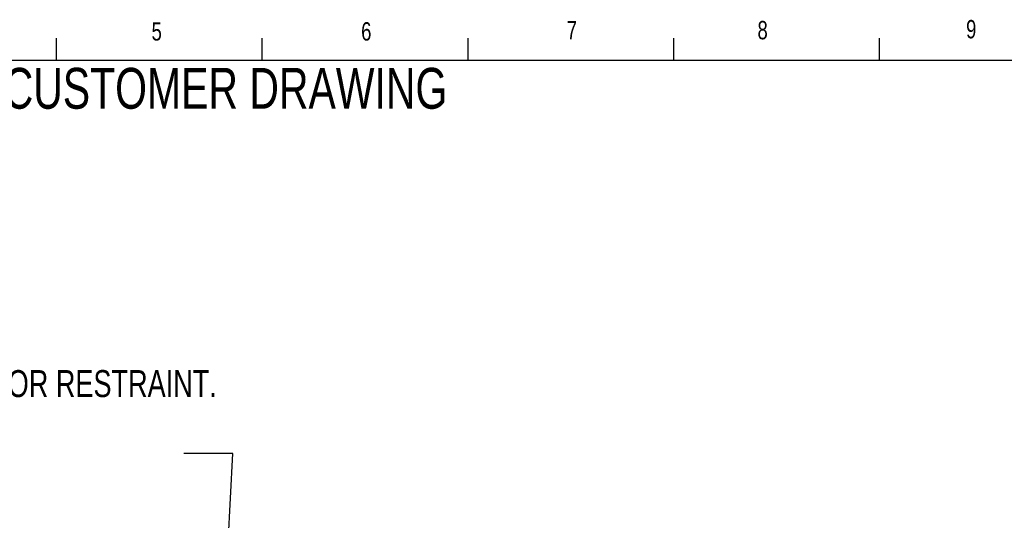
# Model space of a CAD drawing. Header units: inches. Extents: x 0.5 to 16.4, y 0.4 to 10.9.
# Tile 8 of 9: x 4.6 to 9.7, y 8.3 to 10.8. Entities that reach past the tile are written whole.
import ezdxf

# ---------------------------------------------------------------- set-up
doc = ezdxf.new("R2010")
doc.units = ezdxf.units.IN
doc.header["$MEASUREMENT"] = 0
for name, color, linetype in [('BORDER', 1, 'Continuous'), ('DIMENSIONS', 150, 'Continuous'), ('TEXT', 7, 'Continuous')]:
    doc.layers.add(name, color=color, linetype=linetype)
doc.styles.add('SLDTEXTSTYLE0', font='TXT', dxfattribs={"width": 0.75})
doc.dimstyles.new('SLDDIMSTYLE1', dxfattribs={"dimtxt": 0.18, "dimasz": 0.156, "dimexe": 0, "dimexo": 0.0625, "dimgap": 0, "dimtad": 0, "dimtih": 1, "dimtoh": 1, "dimdec": 0, "dimrnd": 1e-09, "dimzin": 0, "dimdsep": 46, "dimtxsty": 'Standard', "dimsah": 1, "dimcen": 0.09, "dimadec": 0, "dimazin": 0, "dimtfac": 0.156, "dimtdec": 0, "dimtofl": 0, "dimtmove": 0, "dimatfit": 3, "dimfxl": 0, "dimfrac": 2, "dimtolj": 1, "dimtzin": 0, "dimarcsym": 0})

# ---------------------------------------------------------------- blocks, each defined once
blk = doc.blocks.new('SW_NOTE_0_3')
at = {"layer": 'DIMENSIONS', "color": 0, "char_height": 0.137795, "attachment_point": 1, "style": 'SLDTEXTSTYLE0'}
for s, insert in [('USE A FLEXIBLE CABLE OR SOFT SPRING AS A STATOR RESTRAINT.', (-4.4538, 0.425)), ('UNIT TORQUE IS APPROXIMATELY 3 OZ-IN [.02 N-M].', (-4.4538, 0.0687))]:
    blk.add_mtext(s, dxfattribs=dict(at, insert=insert))

msp = doc.modelspace()

# ---------------------------------------------------------------- linework, layer by layer
at = {"layer": 'BORDER'}
for p, q in [((4.82625, 10.64207), (4.82625, 10.75404)), ((5.87625, 10.64207), (5.87625, 10.75404)), ((6.92625, 10.64207), (6.92625, 10.75404)), ((7.97625, 10.64207), (7.97625, 10.75404)), ((9.02625, 10.64207), (9.02625, 10.75404)), ((0.62625, 10.64207), (16.37625, 10.64207))]:
    msp.add_line(p, q, dxfattribs=at)

# ---------------------------------------------------------------- block references
at = {"layer": 'DIMENSIONS'}
msp.add_blockref('SW_NOTE_0_3', (5.47548, 8.63466), dxfattribs=at)

# ---------------------------------------------------------------- texts
at = {"layer": 'DIMENSIONS', "insert": (2.65284, 10.60271), "char_height": 0.2083333, "attachment_point": 1, "style": 'SLDTEXTSTYLE0'}
msp.add_mtext('MODEL SHORT S6 CUSTOMER DRAWING', dxfattribs=at)
at = {"layer": 'TEXT', "char_height": 0.09375, "attachment_point": 1, "style": 'SLDTEXTSTYLE0'}
for s, insert in [('5', (5.31155, 10.83606)), ('5', (5.31155, 10.83606)), ('6', (6.38091, 10.83606)), ('6', (6.38091, 10.83606)), ('7', (7.4301, 10.84278)), ('7', (7.4301, 10.84278)), ('8', (8.40314, 10.84246)), ('8', (8.40314, 10.84246)), ('9', (9.46748, 10.84729)), ('9', (9.46748, 10.84729))]:
    msp.add_mtext(s, dxfattribs=dict(at, insert=insert))

# ---------------------------------------------------------------- leaders
at = {"layer": 'DIMENSIONS'}
msp.add_leader([(5.68094, 7.78179), (5.72548, 8.63466), (5.47548, 8.63466)], dimstyle='SLDDIMSTYLE1', dxfattribs=at)

doc.saveas('drawing.dxf')
